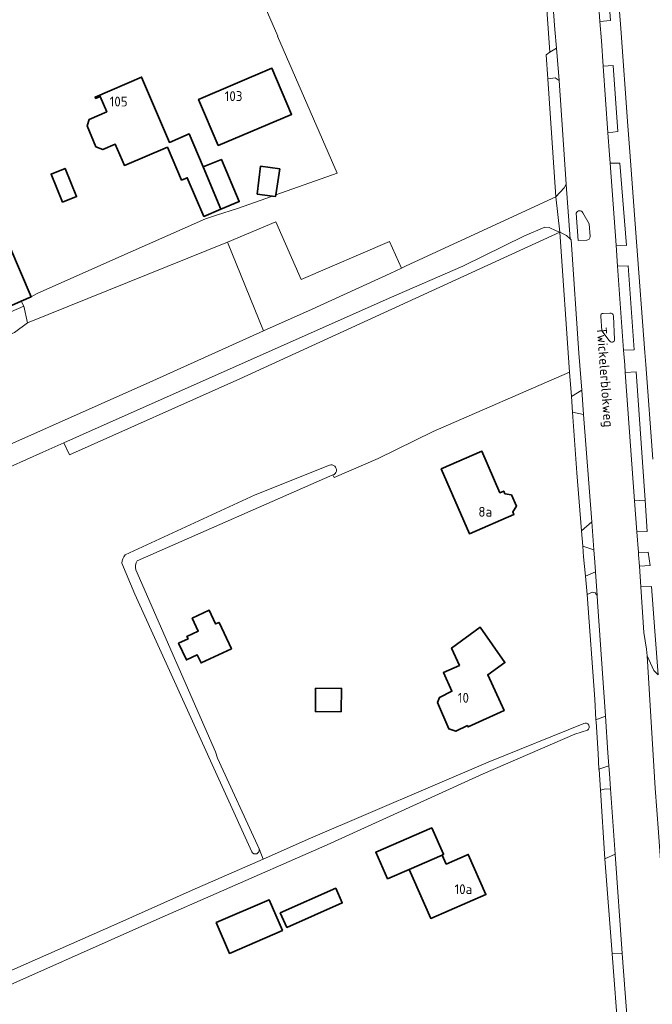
# Model space of a CAD drawing. Header units: metres. Extents: x 245598 to 248629, y 478632 to 481821.
# Tile 25 of 122: x 246884 to 247000, y 479446 to 479626. Entities that reach past the tile are written whole.
import ezdxf
from ezdxf.enums import TextEntityAlignment as Align

# ---------------------------------------------------------------- set-up
doc = ezdxf.new("R2010")
doc.units = ezdxf.units.M
for name, color, linetype, lineweight in [('B-XX-GR-GRAS-GV', 60, 'Continuous', 13), ('B-XX-GR-GROENVOORZIENING-GV', 80, 'Continuous', 18), ('B-XX-OG-BEBOUWING-GV', 7, 'Continuous', 35), ('B-XX-OG-BEBOUWING-T18', 10, 'Continuous', 18), ('B-XX-OG-TERREIN_ERF-GV', 7, 'Continuous', 18), ('B-XX-OG-TOPOGRAFIE-T18', 10, 'Continuous', 18), ('B-XX-OG-WATER-GV', 130, 'Continuous', 18), ('B-XX-OG-WATER_GREPPEL-GV', 160, 'Continuous', 18), ('B-XX-VH-ONVERHARD-GV', 252, 'Continuous', 18), ('B-XX-VH-VERHARDING_GESLOTEN-GV', 252, 'Continuous', 18), ('B-XX-VH-VERHARDING_OPEN-GV', 252, 'Continuous', 18)]:
    doc.layers.add(name, color=color, linetype=linetype, lineweight=lineweight)
doc.styles.add('NLCS-ISO-M-T18', font='NLCS-ISO.ttf', dxfattribs={"height": 1.8})

msp = doc.modelspace()

# ---------------------------------------------------------------- linework, layer by layer
at = {"layer": 'B-XX-GR-GRAS-GV'}
for points in [[(246941.158, 479542.734), (246941.389, 479542.258), (246949.44, 479545.76), (246959.49, 479550.672), (246984.425, 479561.507), (246982.62, 479587.12), (246924.12, 479560.302), (246893.015, 479546.442), (246891.994, 479548.617), (246888.175, 479546.913), (246882.162, 479544.238)], [(246869.875, 479542.875), (246908.275, 479559.938), (246928.482, 479569.06), (246921.899, 479585.283), (246885.338, 479570.563), (246882.988, 479568.775)], [(246903.202, 479528.128), (246926.979, 479539.098), (246940.554, 479544.517)], [(246926.331, 479473.837), (246904.986, 479520.97), (246902.597, 479526.587)], [(246819.918, 479424.561), (246837.15, 479432.18), (246870, 479446.73), (246901.67, 479460.67), (246915.42, 479466.82), (246928.384, 479472.52), (246927.666, 479474.357)]]:
    msp.add_lwpolyline(points, dxfattribs=at)
for points in [[(246940.554, 479544.517, -1.0258632), (246941.158, 479542.734)], [(246902.597, 479526.587, -0.1670398), (246903.202, 479528.128)], [(246927.666, 479474.357, -0.9075893), (246926.331, 479473.837)]]:
    msp.add_lwpolyline(points, format="xyb", dxfattribs=at)
at = {"layer": 'B-XX-GR-GROENVOORZIENING-GV'}
msp.add_lwpolyline([(246908.713, 479674.138), (246931.075, 479622.938), (246931.063, 479622.938), (246941.961, 479597.941), (246930.711, 479593.932), (246930.663, 479593.637), (246930.102, 479593.715), (246923.704, 479591.435), (246919.897, 479590.217), (246917.875, 479589.563), (246900.412, 479581.825), (246887.137, 479575.938), (246886.037, 479575.325), (246884.201, 479574.508), (246884.675, 479573.587), (246885.338, 479570.563), (246921.899, 479585.283), (246930.746, 479589.008), (246935.388, 479578.448), (246951.51, 479585.427), (246953.67, 479580.549), (246954.525, 479580.975), (246981.89, 479593.59), (246980.41, 479615.14), (246980.109, 479619.548), (246980.78, 479620.02), (246979.06, 479645.28)], dxfattribs=at)
for points in [[(246980.78, 479620.02), (246982.02, 479620.79), (246981.73, 479624.16), (246981.5, 479627.42), (246980.83, 479636.9), (246980.13, 479646.02), (246979.53, 479654.28), (246978.398, 479654.11), (246979.06, 479645.28)], [(246988.185, 479650.42), (246988.23, 479649.83), (246989.97, 479625.67), (246991.91, 479625.81), (246990.02, 479650.51)], [(246992.37, 479617.613), (246990.553, 479617.483), (246991.43, 479605.3), (246993.26, 479605.5)], [(246982.48, 479614.83), (246981.77, 479615.32), (246980.41, 479615.14), (246981.89, 479593.59), (246983.43, 479595.23), (246983.78, 479595.87)], [(246991.832, 479599.723), (246992.91, 479584.72), (246994.82, 479584.67), (246993.625, 479599.721)], [(246897.7, 479551.163), (246891.994, 479548.617), (246893.015, 479546.442), (246924.12, 479560.302), (246982.62, 479587.12), (246981.93, 479587.37), (246980.7, 479587.99), (246979.86, 479588.02), (246976.19, 479586.47), (246964.89, 479580.89), (246951.438, 479575.063), (246934.863, 479567.675)], [(246984.49, 479585.93), (246983.84, 479586.54), (246982.62, 479587.12), (246984.425, 479561.507), (246984.738, 479557.065), (246986.639, 479558.249), (246986.13, 479565.03), (246984.7, 479585.73)], [(246993.19, 479580.9), (246994.29, 479565.56), (246996.22, 479565.62), (246995.1, 479580.94)], [(246994.589, 479561.48), (246996.299, 479538.007), (246998.214, 479538.153), (246996.56, 479561.56)], [(246986.974, 479553.796), (246984.94, 479554.194), (246985.72, 479543.13), (246986.583, 479532.549), (246988.45, 479534.145)], [(247000, 479514.15), (246999.39, 479522.36), (246997.42, 479522.27), (246997.99, 479513.92), (246998.441, 479510.856), (246998.62, 479509.64), (246999.8, 479506.98), (247000, 479506.785), (247000.59, 479506.21)], [(246989.234, 479497.937), (246990.959, 479498.628), (246989.52, 479519.57), (246989.441, 479520.668), (246989.07, 479521.18), (246988.6, 479521.33), (246987.61, 479520.89), (246989.05, 479501.74)], [(246989.788, 479488.919), (246991.58, 479489.58), (246991.42, 479491.908), (246990.959, 479498.628), (246989.234, 479497.937), (246989.25, 479497.61), (246989.608, 479491.829)], [(246991.881, 479485.33), (246990.72, 479485.3), (246990.05, 479485.13), (246990.85, 479472.58), (246992.738, 479473.429)], [(246994.047, 479455.24), (246992.738, 479473.429), (246990.85, 479472.58), (246992.194, 479455.187)], [(246994.047, 479455.24), (246992.194, 479455.187), (246993.372, 479439.945), (246995.107, 479440.898), (246994.57, 479447.97)]]:
    msp.add_lwpolyline(points, close=True, dxfattribs=at)
at = {"layer": 'B-XX-OG-BEBOUWING-GV'}
for points in [[(246910.923, 479602.688), (246913.509, 479596.632), (246914.536, 479597.07), (246917.575, 479590.012), (246920.701, 479591.324), (246917.439, 479599.073), (246914.907, 479605.088), (246911.277, 479603.538), (246906.186, 479615.464), (246897.683, 479611.835), (246897.789, 479611.587), (246898.626, 479611.944), (246899.816, 479609.155), (246896.629, 479607.731), (246896.276, 479606.561), (246897.863, 479602.755), (246899.117, 479602.226), (246901.393, 479603.207), (246903.049, 479599.327)], [(246920.175, 479602.961), (246933.6, 479608.649), (246930.023, 479617.092), (246916.598, 479611.404)], [(246917.439, 479599.073), (246920.701, 479591.324), (246924.038, 479592.725), (246920.788, 479600.438)], [(246931.477, 479598.675), (246927.938, 479599.188), (246927.325, 479594.1), (246930.102, 479593.715), (246930.663, 479593.637), (246930.711, 479593.932)], [(246891.735, 479592.584), (246894.317, 479593.631), (246892.222, 479598.794), (246889.64, 479597.746)], [(246869.037, 479587.025), (246861.488, 479583.637), (246868.438, 479567.5), (246884.201, 479574.508), (246886.037, 479575.325), (246882.113, 479584.425), (246873.088, 479580.575), (246871.475, 479584.137), (246871, 479584.025), (246869.463, 479587.313)], [(246960.957, 479543.83), (246966.104, 479531.996), (246974.229, 479535.53), (246974.022, 479536.007), (246974.699, 479537.032), (246973.796, 479539.109), (246972.584, 479539.312), (246972.377, 479539.789), (246971.689, 479539.49), (246968.394, 479547.065)], [(246912.953, 479511.957), (246914.373, 479508.914), (246916.38, 479509.85), (246917.068, 479508.374), (246922.606, 479510.958), (246920.352, 479515.789), (246919.729, 479515.499), (246918.569, 479517.986), (246915.451, 479516.531), (246916.546, 479514.184), (246914.484, 479513.222), (246914.695, 479512.77)], [(246965.756, 479496.902), (246965.855, 479496.683), (246972.429, 479499.659), (246969.465, 479506.205), (246972.58, 479508.42), (246968.065, 479514.891), (246962.842, 479511.075), (246964.269, 479507.924), (246961.361, 479506.607), (246962.913, 479503.179), (246960.635, 479502.079), (246960.28, 479501.112), (246962.331, 479496.312), (246963.627, 479495.881)], [(246942.7, 479503.73), (246937.97, 479503.7), (246938, 479499.43), (246942.68, 479499.48)], [(246961.111, 479473.254), (246961.4, 479473.38), (246959.23, 479478.2), (246949, 479473.77), (246951.15, 479468.92), (246955.066, 479470.624)], [(246961.856, 479471.595), (246961.111, 479473.254), (246955.066, 479470.624), (246955.817, 479468.974), (246959.034, 479461.649), (246969.125, 479466.029), (246965.907, 479473.354)], [(246932.715, 479459.987), (246942.877, 479464.507), (246941.69, 479467.174), (246931.529, 479462.655)], [(246919.843, 479460.884), (246922.287, 479455.272), (246931.929, 479459.47), (246929.485, 479465.083)]]:
    msp.add_lwpolyline(points, close=True, dxfattribs=at)
at = {"layer": 'B-XX-OG-TERREIN_ERF-GV'}
for points in [[(246882.113, 479584.425), (246886.037, 479575.325), (246887.137, 479575.938), (246900.412, 479581.825), (246917.875, 479589.563), (246919.897, 479590.217), (246923.704, 479591.435), (246930.102, 479593.715), (246927.325, 479594.1), (246927.938, 479599.188), (246931.477, 479598.675), (246930.711, 479593.932), (246941.961, 479597.941), (246931.063, 479622.938), (246931.075, 479622.938), (246908.713, 479674.138), (246908.564, 479675.228), (246908.512, 479675.612)], [(246993.56, 479627.46), (246993.78, 479624.39), (246995.06, 479606.54), (246995.4, 479601.79), (246996.63, 479585.36), (246998.16, 479565.13), (246998.32, 479562.93), (246999.6, 479545.6)], [(246845.625, 479556.563), (246884.675, 479573.587), (246884.201, 479574.508), (246868.438, 479567.5)], [(246993.372, 479439.945), (246992.194, 479455.187), (246990.85, 479472.58), (246990.05, 479485.13), (246989.79, 479488.88), (246989.788, 479488.919), (246989.608, 479491.829), (246989.25, 479497.61), (246989.234, 479497.937), (246989.05, 479501.74), (246987.61, 479520.89), (246987.32, 479524.23), (246986.969, 479527.797), (246986.812, 479529.735), (246986.583, 479532.549), (246985.72, 479543.13), (246984.94, 479554.194), (246984.738, 479557.065), (246984.425, 479561.507), (246959.49, 479550.672), (246949.44, 479545.76), (246941.389, 479542.258), (246941.158, 479542.734), (246905.395, 479527.066)], [(246905.169, 479525.372), (246919.689, 479492.094), (246920.084, 479490.979), (246927.666, 479474.357), (246928.384, 479472.52), (246937.05, 479476.33), (246969.56, 479490.22), (246987.022, 479497.314)], [(246987.7, 479496.09), (246985.37, 479495.37), (246968.6, 479488.08), (246940.08, 479475.1), (246919.83, 479466.21), (246909.52, 479461.68), (246874.43, 479446.13), (246866.516, 479442.602)]]:
    msp.add_lwpolyline(points, dxfattribs=at)
for points in [[(246917.439, 479599.073), (246920.788, 479600.438), (246924.038, 479592.725), (246920.701, 479591.324), (246917.575, 479590.012), (246914.536, 479597.07), (246913.509, 479596.632), (246910.923, 479602.688), (246903.049, 479599.327), (246901.393, 479603.207), (246899.117, 479602.226), (246897.863, 479602.755), (246896.276, 479606.561), (246896.629, 479607.731), (246899.816, 479609.155), (246898.626, 479611.944), (246897.789, 479611.587), (246897.683, 479611.835), (246906.186, 479615.464), (246911.277, 479603.538), (246914.907, 479605.088)], [(246920.175, 479602.961), (246916.598, 479611.404), (246930.023, 479617.092), (246933.6, 479608.649)], [(246891.735, 479592.584), (246889.64, 479597.746), (246892.222, 479598.794), (246894.317, 479593.631)], [(246960.957, 479543.83), (246968.394, 479547.065), (246971.689, 479539.49), (246972.377, 479539.789), (246972.584, 479539.312), (246973.796, 479539.109), (246974.699, 479537.032), (246974.022, 479536.007), (246974.229, 479535.53), (246966.104, 479531.996)], [(246912.953, 479511.957), (246914.695, 479512.77), (246914.484, 479513.222), (246916.546, 479514.184), (246915.451, 479516.531), (246918.569, 479517.986), (246919.729, 479515.499), (246920.352, 479515.789), (246922.606, 479510.958), (246917.068, 479508.374), (246916.38, 479509.85), (246914.373, 479508.914)], [(246968.065, 479514.891), (246972.58, 479508.42), (246969.465, 479506.205), (246972.429, 479499.659), (246965.855, 479496.683), (246965.756, 479496.902), (246963.627, 479495.881), (246962.331, 479496.312), (246960.28, 479501.112), (246960.635, 479502.079), (246962.913, 479503.179), (246961.361, 479506.607), (246964.269, 479507.924), (246962.842, 479511.075)], [(246942.7, 479503.73), (246942.68, 479499.48), (246938, 479499.43), (246937.97, 479503.7)], [(246959.23, 479478.2), (246961.4, 479473.38), (246961.111, 479473.254), (246961.856, 479471.595), (246965.907, 479473.354), (246969.125, 479466.029), (246959.034, 479461.649), (246955.817, 479468.974), (246955.066, 479470.624), (246951.15, 479468.92), (246949, 479473.77)], [(246941.69, 479467.174), (246942.877, 479464.507), (246932.715, 479459.987), (246931.529, 479462.655)], [(246931.929, 479459.47), (246922.287, 479455.272), (246919.843, 479460.884), (246929.485, 479465.083)]]:
    msp.add_lwpolyline(points, close=True, dxfattribs=at)
for points in [[(246905.395, 479527.066, 0.218005), (246905.169, 479525.372)], [(246987.022, 479497.314, -0.9008739), (246987.7, 479496.09)]]:
    msp.add_lwpolyline(points, format="xyb", dxfattribs=at)
at = {"layer": 'B-XX-OG-WATER-GV'}
msp.add_lwpolyline([(246884.675, 479573.587), (246845.625, 479556.563), (246832.275, 479550.663), (246804.775, 479538.5), (246801.375, 479537), (246794.538, 479533.962), (246790.238, 479532.038), (246773.092, 479524.396), (246750.888, 479514.5), (246722.775, 479502.512), (246723.087, 479501.686), (246723.475, 479500.658), (246723.7, 479500.063), (246724.723, 479500.503), (246731.851, 479503.57), (246732.768, 479503.965), (246787.263, 479527.413), (246848.287, 479554.075), (246882.988, 479568.775), (246885.338, 479570.563)], close=True, dxfattribs=at)
at = {"layer": 'B-XX-OG-WATER_GREPPEL-GV'}
for points in [[(246940.554, 479544.517), (246926.979, 479539.098), (246903.202, 479528.128)], [(246905.395, 479527.066), (246941.158, 479542.734)], [(246902.597, 479526.587), (246904.986, 479520.97), (246926.331, 479473.837)], [(246927.666, 479474.357), (246920.084, 479490.979), (246919.689, 479492.094), (246905.169, 479525.372)], [(246987.022, 479497.314), (246969.56, 479490.22), (246937.05, 479476.33), (246928.384, 479472.52), (246915.42, 479466.82), (246901.67, 479460.67), (246870, 479446.73)], [(246866.516, 479442.602), (246874.43, 479446.13), (246909.52, 479461.68), (246919.83, 479466.21), (246940.08, 479475.1), (246968.6, 479488.08), (246985.37, 479495.37), (246987.7, 479496.09)]]:
    msp.add_lwpolyline(points, dxfattribs=at)
for points in [[(246941.158, 479542.734, 1.0258632), (246940.554, 479544.517)], [(246903.202, 479528.128, 0.1670398), (246902.597, 479526.587)], [(246905.169, 479525.372, -0.218005), (246905.395, 479527.066)], [(246987.7, 479496.09, 0.9008739), (246987.022, 479497.314)], [(246926.331, 479473.837, 0.9075893), (246927.666, 479474.357)]]:
    msp.add_lwpolyline(points, format="xyb", dxfattribs=at)
at = {"layer": 'B-XX-VH-ONVERHARD-GV'}
msp.add_lwpolyline([(246986.969, 479527.797), (246987.32, 479524.23), (246989.128, 479525.034), (246989, 479526.82), (246988.831, 479529.071), (246986.812, 479529.735)], close=True, dxfattribs=at)
at = {"layer": 'B-XX-VH-VERHARDING_GESLOTEN-GV'}
for points in [[(247003.16, 479442.06), (247000.64, 479477.43), (247000.07, 479485.45), (246998.62, 479509.64), (246998.441, 479510.856), (246997.99, 479513.92), (246997.42, 479522.27), (246997.161, 479526.059), (246997.02, 479528.13), (246996.99, 479528.58), (246996.71, 479532.36), (246996.299, 479538.007), (246994.589, 479561.48), (246994.49, 479562.84), (246994.29, 479565.56), (246993.19, 479580.9), (246992.91, 479584.72), (246991.832, 479599.723), (246991.72, 479601.28), (246991.43, 479605.3), (246990.553, 479617.483), (246990.22, 479622.11), (246989.97, 479625.67), (246988.23, 479649.83)], [(246981.5, 479627.42), (246981.73, 479624.16), (246982.02, 479620.79), (246982.48, 479614.83), (246983.78, 479595.87), (246983.78, 479595.84), (246984.49, 479585.93), (246984.7, 479585.73), (246986.13, 479565.03), (246986.639, 479558.249), (246986.974, 479553.796), (246988.45, 479534.145), (246988.831, 479529.071), (246989, 479526.82), (246989.128, 479525.034), (246989.441, 479520.668), (246989.52, 479519.57), (246990.959, 479498.628), (246991.42, 479491.908), (246991.58, 479489.58), (246991.68, 479488.13), (246991.881, 479485.33), (246992.738, 479473.429), (246994.047, 479455.24), (246994.57, 479447.97), (246995.107, 479440.898)], [(246882.162, 479544.238), (246888.175, 479546.913), (246891.994, 479548.617), (246897.7, 479551.163), (246934.863, 479567.675), (246951.438, 479575.063), (246964.89, 479580.89), (246976.19, 479586.47), (246979.86, 479588.02), (246980.7, 479587.99), (246981.93, 479587.37), (246982.62, 479587.12), (246981.89, 479593.59), (246954.525, 479580.975), (246953.67, 479580.549), (246951.637, 479579.538), (246937.375, 479573.075), (246928.482, 479569.06), (246908.275, 479559.938), (246869.875, 479542.875)], [(246987.536, 479585.681), (246985.987, 479585.626), (246985.607, 479590.628)], [(246986.833, 479590.686), (246987.983, 479588.659), (246988.158, 479586.312)], [(246990.533, 479572.28), (246991.785, 479572.329)], [(246991.667, 479567.318), (246990.323, 479569.069), (246990.113, 479571.767)], [(246992.416, 479571.747), (246992.644, 479567.521)]]:
    msp.add_lwpolyline(points, dxfattribs=at)
for points in [[(246985.607, 479590.628, -0.6132429), (246986.833, 479590.686)], [(246988.158, 479586.312, -0.396615), (246987.536, 479585.681)], [(246990.113, 479571.767, -0.444763), (246990.533, 479572.28)], [(246991.785, 479572.329, -0.4825347), (246992.416, 479571.747)], [(246992.644, 479567.521, -0.8313465), (246991.667, 479567.318)]]:
    msp.add_lwpolyline(points, format="xyb", dxfattribs=at)
msp.add_lwpolyline([(246928.482, 479569.06), (246937.375, 479573.075), (246951.637, 479579.538), (246953.67, 479580.549), (246951.51, 479585.427), (246935.388, 479578.448), (246930.746, 479589.008), (246921.899, 479585.283)], close=True, dxfattribs=at)
at = {"layer": 'B-XX-VH-VERHARDING_OPEN-GV'}
for points in [[(246990.02, 479650.51), (246991.91, 479625.81), (246989.97, 479625.67), (246990.22, 479622.11), (246990.553, 479617.483), (246992.37, 479617.613), (246993.26, 479605.5), (246991.43, 479605.3), (246991.72, 479601.28), (246991.832, 479599.723), (246993.625, 479599.721), (246994.82, 479584.67), (246992.91, 479584.72), (246993.19, 479580.9), (246995.1, 479580.94), (246996.22, 479565.62), (246994.29, 479565.56), (246994.49, 479562.84), (246994.589, 479561.48), (246996.56, 479561.56), (246998.214, 479538.153), (246998.62, 479532.41), (246996.71, 479532.36), (246996.99, 479528.58), (246998.8, 479528.61), (246999.11, 479526.2), (246997.161, 479526.059), (246997.42, 479522.27), (246999.39, 479522.36), (247000, 479514.15)], [(246999.6, 479545.6), (246998.32, 479562.93), (246998.16, 479565.13), (246996.63, 479585.36), (246995.4, 479601.79), (246995.06, 479606.54), (246993.78, 479624.39), (246993.56, 479627.46)], [(246985.607, 479590.628), (246985.987, 479585.626), (246987.536, 479585.681)], [(246988.158, 479586.312), (246987.983, 479588.659), (246986.833, 479590.686)], [(246991.785, 479572.329), (246990.533, 479572.28)], [(246990.113, 479571.767), (246990.323, 479569.069), (246991.667, 479567.318)], [(246992.644, 479567.521), (246992.416, 479571.747)], [(246999.8, 479506.98), (246998.62, 479509.64), (247000.07, 479485.45)]]:
    msp.add_lwpolyline(points, dxfattribs=at)
for points in [[(246982.02, 479620.79), (246980.78, 479620.02), (246980.109, 479619.548), (246980.41, 479615.14), (246981.77, 479615.32), (246982.48, 479614.83)], [(246984.49, 479585.93), (246983.78, 479595.84), (246983.78, 479595.87), (246983.43, 479595.23), (246981.89, 479593.59), (246982.62, 479587.12), (246983.84, 479586.54)], [(246984.94, 479554.194), (246986.974, 479553.796), (246986.639, 479558.249), (246984.738, 479557.065)], [(246998.214, 479538.153), (246996.299, 479538.007), (246996.71, 479532.36), (246998.62, 479532.41)], [(246986.812, 479529.735), (246988.831, 479529.071), (246988.45, 479534.145), (246986.583, 479532.549)], [(246996.99, 479528.58), (246997.02, 479528.13), (246997.161, 479526.059), (246999.11, 479526.2), (246998.8, 479528.61)], [(246989.128, 479525.034), (246987.32, 479524.23), (246987.61, 479520.89), (246988.6, 479521.33), (246989.07, 479521.18), (246989.441, 479520.668)], [(246991.881, 479485.33), (246991.68, 479488.13), (246991.58, 479489.58), (246989.788, 479488.919), (246989.79, 479488.88), (246990.05, 479485.13), (246990.72, 479485.3)]]:
    msp.add_lwpolyline(points, close=True, dxfattribs=at)
for points in [[(246986.833, 479590.686, 0.6132429), (246985.607, 479590.628)], [(246987.536, 479585.681, 0.396615), (246988.158, 479586.312)], [(246990.533, 479572.28, 0.444763), (246990.113, 479571.767)], [(246992.416, 479571.747, 0.4825347), (246991.785, 479572.329)], [(246991.667, 479567.318, 0.8313465), (246992.644, 479567.521)]]:
    msp.add_lwpolyline(points, format="xyb", dxfattribs=at)

# ---------------------------------------------------------------- texts
at = {"layer": 'B-XX-OG-BEBOUWING-T18', "style": 'NLCS-ISO-M-T18'}
for s, p in [('105', (246902, 479611)), ('103', (246923, 479612)), ('8a', (246969, 479536)), ('10', (246965, 479502)), ('10a', (246965, 479467))]:
    msp.add_text(s, height=1.8, dxfattribs=at).set_placement(p, align=Align.MIDDLE_CENTER)
at = {"layer": 'B-XX-OG-TOPOGRAFIE-T18', "style": 'NLCS-ISO-M-T18'}
msp.add_text('Twickelerblokweg', height=1.8, rotation=274.1, dxfattribs=at).set_placement((246990.93, 479560.616), align=Align.MIDDLE_CENTER)

doc.saveas('drawing.dxf')
